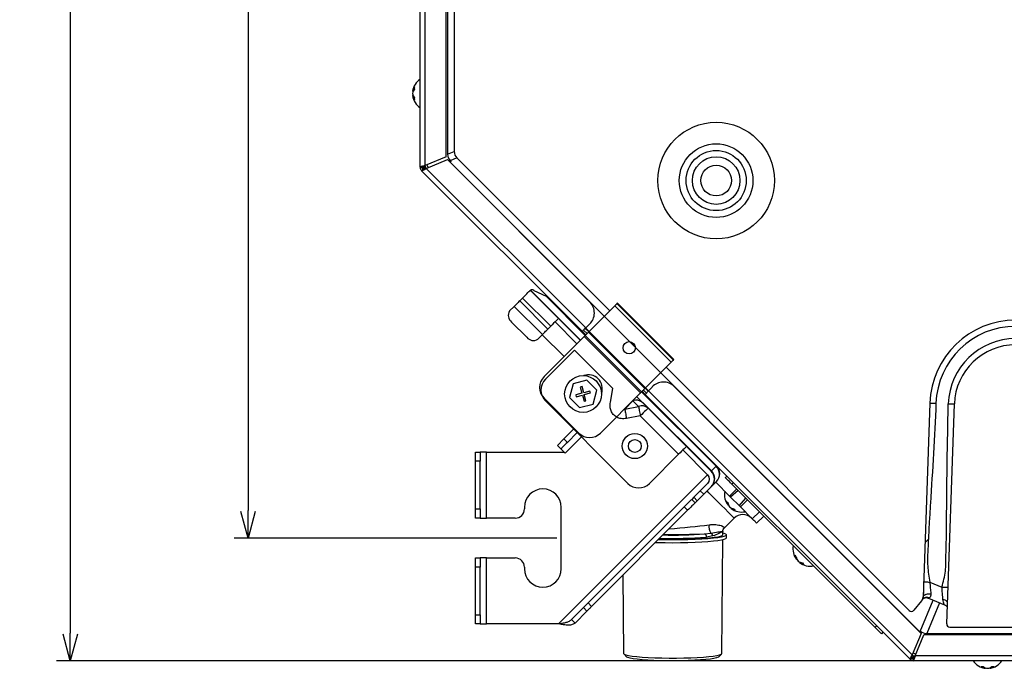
# Model space of a CAD drawing. Header units: millimetres. Extents: x 25 to 1935, y 715 to 2336.
# Tile 91 of 252: x 586 to 693, y 1813 to 1884. Entities that reach past the tile are written whole.
import ezdxf

# ---------------------------------------------------------------- set-up
doc = ezdxf.new("R2010")
doc.units = ezdxf.units.MM
doc.header["$LTSCALE"] = 2
doc.layers.get('0').update_dxf_attribs({"color": 2})
doc.styles.add('FS2312', font='simsun.ttf', dxfattribs={"width": 0.8})
doc.dimstyles.new('副本 STANDARD', dxfattribs={"dimtxt": 3.5, "dimasz": 3, "dimexe": 1.5, "dimexo": 0.5, "dimgap": 1.5, "dimtad": 1, "dimdec": 1, "dimlfac": 3, "dimdsep": 46, "dimtxsty": 'FS2312', "dimblk1": 'OPEN', "dimblk2": 'OPEN', "dimsah": 1, "dimcen": 0, "dimclrd": 4, "dimclre": 4, "dimclrt": 4, "dimadec": 0, "dimazin": 0, "dimtfac": 1, "dimtdec": 1, "dimtmove": 1, "dimatfit": 3, "dimldrblk": 'OPEN', "dimfxl": 1, "dimtolj": 1, "dimtzin": 0, "dimarcsym": 1})

# ---------------------------------------------------------------- blocks, each defined once
blk = doc.blocks.new('_OPEN')
at = {"color": 0}
for p, q in [((0, 0), (-1, 0)), ((-0.966, 0.259), (0, 0)), ((0, 0), (-0.966, -0.259))]:
    blk.add_line(p, q, dxfattribs=at)
blk = doc.blocks.new('*D112')
at = {"color": 4, "lineweight": -2, "transparency": 16777216}
for p, q in [((684.46, 2094.04), (589.68, 2094.04)), ((591.18, 2091.04), (591.18, 1817.01)), ((684.46, 1814.01), (589.68, 1814.01))]:
    blk.add_line(p, q, dxfattribs=at)
at = {"layer": 'Defpoints', "color": 0, "transparency": 16777216}
for p in [(684.96, 2094.04), (591.18, 1814.01), (684.96, 1814.01)]:
    blk.add_point(p, dxfattribs=at)
at = {"color": 4, "lineweight": -2, "transparency": 16777216, "xscale": 3, "yscale": 3, "zscale": 3}
for p, rotation in [((591.18, 2094.04), 90), ((591.18, 1814.01), 270)]:
    blk.add_blockref('_OPEN', p, dxfattribs=dict(at, rotation=rotation))
at = {"color": 4, "transparency": 16777216, "insert": (587.93, 1954.03), "char_height": 3.5, "attachment_point": 5, "rotation": 90, "style": 'FS2312'}
blk.add_mtext('\\A1;840', dxfattribs=at)
blk = doc.blocks.new('*D114')
at = {"color": 4, "lineweight": -2, "transparency": 16777216}
for p, q in [((644.11, 2080.71), (609, 2080.71)), ((610.5, 2077.71), (610.5, 1830.34)), ((644.05, 1827.34), (609, 1827.34))]:
    blk.add_line(p, q, dxfattribs=at)
at = {"layer": 'Defpoints', "color": 0, "transparency": 16777216}
for p in [(644.61, 2080.71), (610.5, 1827.34), (644.55, 1827.34)]:
    blk.add_point(p, dxfattribs=at)
at = {"color": 4, "lineweight": -2, "transparency": 16777216, "xscale": 3, "yscale": 3, "zscale": 3}
for p, rotation in [((610.5, 2080.71), 90), ((610.5, 1827.34), 270)]:
    blk.add_blockref('_OPEN', p, dxfattribs=dict(at, rotation=rotation))
at = {"color": 4, "transparency": 16777216, "insert": (607.25, 1954.03), "char_height": 3.5, "attachment_point": 5, "rotation": 90, "style": 'FS2312'}
blk.add_mtext('\\A1;760', dxfattribs=at)

msp = doc.modelspace()

# ---------------------------------------------------------------- linework, layer by layer
at = {"color": 2, "linetype": 'Continuous', "lineweight": 30}
for p, q in [((629.211, 1867.627), (629.211, 2040.63)), ((629.745, 1867.808), (629.745, 2040.63)), ((632.045, 1868.76), (632.045, 2038.963)), ((632.196, 1886.011), (632.196, 1869.037)), ((632.911, 1885.677), (632.911, 1869.333)), ((628.393, 1875.88), (628.453, 1875.88)), ((628.393, 1875.408), (628.453, 1875.408)), ((632.045, 1868.76), (629.745, 1867.808)), ((632.196, 1869.037), (632.911, 1869.333)), ((633.2, 1868.637), (632.484, 1868.34)), ((633.2, 1868.637), (649.814, 1852.022)), ((629.211, 1867.627), (629.411, 1867.627)), ((629.78, 1867.641), (629.474, 1867.641)), ((629.789, 1867.619), (629.573, 1867.403)), ((629.785, 1867.63), (629.78, 1867.641)), ((629.872, 1867.5), (629.826, 1867.477)), ((629.872, 1867.5), (632.172, 1868.452)), ((647.198, 1850.174), (629.872, 1867.5)), ((647.655, 1852.97), (632.172, 1868.452)), ((632.458, 1868.167), (632.476, 1868.183)), ((632.564, 1868.26), (632.476, 1868.183)), ((683.509, 1817.149), (632.476, 1868.183)), ((632.484, 1868.34), (632.564, 1868.26)), ((629.509, 1867.392), (629.368, 1867.25)), ((646.812, 1849.806), (629.368, 1867.25)), ((641.178, 1854.261), (644.242, 1851.197)), ((641.207, 1854.288), (641.193, 1854.277)), ((641.207, 1854.288), (646.643, 1848.851)), ((641.577, 1854.246), (642.899, 1853.62)), ((642.899, 1853.62), (647.156, 1849.363)), ((640.03, 1853.113), (640.329, 1853.413)), ((640.03, 1853.113), (643.094, 1850.049)), ((640.329, 1853.413), (643.394, 1850.349)), ((650.357, 1852.564), (647.646, 1849.854)), ((656.485, 1846.436), (650.357, 1852.564)), ((650.647, 1852.855), (650.601, 1852.809)), ((656.73, 1846.681), (650.601, 1852.809)), ((650.662, 1852.869), (650.647, 1852.855)), ((656.775, 1846.726), (650.647, 1852.855)), ((639.43, 1852.513), (638.934, 1852.018)), ((639.43, 1852.513), (642.494, 1849.449)), ((639.142, 1850.811), (640.791, 1849.161)), ((643.865, 1850.82), (646.239, 1848.446)), ((644.242, 1851.197), (646.616, 1848.824)), ((647.198, 1850.174), (647.629, 1850.587)), ((641.999, 1848.954), (642.494, 1849.449)), ((644.848, 1847.056), (642.474, 1849.429)), ((643.394, 1850.349), (643.094, 1850.049)), ((647.205, 1849.413), (646.812, 1849.806)), ((647.346, 1849.554), (646.957, 1849.944)), ((647.142, 1850.122), (647.528, 1849.736)), ((647.151, 1849.359), (653.279, 1843.231)), ((647.191, 1850.168), (654.027, 1843.331)), ((647.505, 1849.712), (647.646, 1849.854)), ((653.633, 1843.584), (647.505, 1849.712)), ((642.673, 1844.88), (647.033, 1849.241)), ((647.033, 1849.241), (653.161, 1843.113)), ((645.986, 1847.756), (642.828, 1844.598)), ((645.986, 1847.756), (650.153, 1843.59)), ((653.774, 1843.726), (656.485, 1846.436)), ((656.73, 1846.681), (656.775, 1846.726)), ((656.775, 1846.726), (656.79, 1846.741)), ((655.943, 1845.894), (682.37, 1819.467)), ((645.827, 1844.083), (645.428, 1842.596)), ((647.314, 1844.482), (645.827, 1844.083)), ((648.402, 1843.393), (647.314, 1844.482)), ((646.793, 1843.066), (646.117, 1842.884)), ((646.117, 1842.884), (646.168, 1842.691)), ((646.805, 1843.793), (646.612, 1843.742)), ((646.612, 1843.742), (646.793, 1843.066)), ((646.986, 1843.117), (646.805, 1843.793)), ((647.662, 1843.298), (646.986, 1843.117)), ((647.038, 1842.924), (647.714, 1843.105)), ((647.219, 1842.248), (647.038, 1842.924)), ((647.714, 1843.105), (647.662, 1843.298)), ((648.004, 1841.906), (648.402, 1843.393)), ((653.161, 1843.113), (648.801, 1838.752)), ((649.88, 1842.092), (650.153, 1843.59)), ((653.284, 1843.235), (661.375, 1835.144)), ((653.673, 1842.945), (653.333, 1843.285)), ((653.808, 1843.093), (653.475, 1843.426)), ((653.633, 1843.584), (653.774, 1843.726)), ((653.985, 1843.286), (653.66, 1843.611)), ((682.451, 1814.167), (653.673, 1842.945)), ((654.415, 1843.753), (654.034, 1843.338)), ((682.701, 1814.671), (654.034, 1843.338)), ((683.653, 1816.971), (656.821, 1843.804)), ((646.444, 1838.752), (642.673, 1842.523)), ((642.828, 1842.241), (651.785, 1833.284)), ((645.428, 1842.596), (646.517, 1841.508)), ((646.168, 1842.691), (646.845, 1842.872)), ((646.517, 1841.508), (648.004, 1841.906)), ((646.845, 1842.872), (647.026, 1842.196)), ((647.026, 1842.196), (647.219, 1842.248)), ((651.449, 1841.362), (652.334, 1842.247)), ((652.947, 1841.635), (652.334, 1842.247)), ((653.37, 1842.07), (653.982, 1841.457)), ((653.428, 1842.066), (660.863, 1834.631)), ((684.609, 1842.003), (683.873, 1820.915)), ((686.44, 1818.027), (687.274, 1841.91)), ((651.381, 1841.333), (651.449, 1841.362)), ((651.449, 1841.362), (652.947, 1841.635)), ((653.982, 1841.457), (658.149, 1837.291)), ((653.134, 1840.609), (651.636, 1840.336)), ((653.134, 1840.609), (657.3, 1836.442)), ((644.831, 1838.116), (645.892, 1839.176)), ((645.208, 1837.739), (646.269, 1838.799)), ((644.124, 1837.409), (644.831, 1838.116)), ((644.831, 1838.116), (645.208, 1837.739)), ((645.09, 1836.678), (646.741, 1838.328)), ((635.212, 1836.678), (635.745, 1836.678)), ((635.212, 1835.678), (635.212, 1836.678)), ((635.745, 1836.678), (635.745, 1835.678)), ((636.412, 1836.678), (635.745, 1836.678)), ((636.412, 1829.511), (636.412, 1836.678)), ((636.412, 1836.678), (644.855, 1836.678)), ((644.501, 1837.032), (644.124, 1837.409)), ((644.973, 1836.56), (645.09, 1836.678)), ((657.771, 1836.914), (660.458, 1834.227)), ((658.149, 1837.291), (660.836, 1834.604)), ((635.212, 1830.511), (635.212, 1835.678)), ((635.745, 1835.678), (635.212, 1835.678)), ((635.745, 1830.511), (635.745, 1835.678)), ((654.142, 1833.284), (657.3, 1836.442)), ((660.863, 1834.631), (661.375, 1835.144)), ((661.375, 1835.144), (661.425, 1835.193)), ((660.458, 1834.227), (644.243, 1818.011)), ((660.458, 1833.284), (659.657, 1832.483)), ((661.425, 1833.496), (660.912, 1832.984)), ((662.837, 1831.895), (661.33, 1833.402)), ((662.379, 1833.909), (662.544, 1834.074)), ((663.251, 1833.366), (663.086, 1833.201)), ((658.95, 1831.775), (659.657, 1832.483)), ((659.657, 1832.483), (660.034, 1832.105)), ((660.034, 1832.105), (660.836, 1832.907)), ((663.615, 1832.673), (662.837, 1831.895)), ((663.778, 1832.51), (662.95, 1831.782)), ((678.643, 1817.645), (663.086, 1833.201)), ((658.95, 1831.775), (658.723, 1831.548)), ((658.723, 1831.548), (659.1, 1831.171)), ((659.327, 1831.398), (658.95, 1831.775)), ((659.327, 1831.398), (659.1, 1831.171)), ((662.832, 1831.9), (664.01, 1830.722)), ((663.893, 1830.84), (664.62, 1831.668)), ((664.01, 1830.722), (664.788, 1831.5)), ((664.016, 1830.717), (664.793, 1831.494)), ((635.212, 1830.511), (635.745, 1830.511)), ((635.212, 1829.511), (635.212, 1830.511)), ((635.745, 1830.511), (635.745, 1829.511)), ((640.545, 1830.678), (640.545, 1830.511)), ((644.545, 1824.011), (644.545, 1830.678)), ((657.906, 1830.732), (647.463, 1820.289)), ((658.283, 1830.355), (647.84, 1819.912)), ((658.283, 1830.355), (657.906, 1830.732)), ((662.676, 1830.899), (662.718, 1830.941)), ((663.009, 1830.566), (663.052, 1830.608)), ((664.016, 1830.717), (664.015, 1830.718)), ((665.312, 1829.42), (664.016, 1830.717)), ((665.312, 1829.42), (666.09, 1830.198)), ((635.745, 1829.511), (635.212, 1829.511)), ((635.745, 1829.511), (636.412, 1829.511)), ((639.545, 1829.511), (636.412, 1829.511)), ((662.285, 1828.459), (663.336, 1829.51)), ((666.559, 1829.729), (665.781, 1828.951)), ((662.104, 1827.698), (662.104, 1828.089)), ((660.105, 1827.79), (660.796, 1827.888)), ((661.004, 1827.57), (660.33, 1827.435)), ((661.987, 1814.787), (662.102, 1827.178)), ((662.487, 1827.366), (662.487, 1827.698)), ((684.149, 1826.889), (684.44, 1827.18)), ((635.212, 1825.178), (635.745, 1825.178)), ((635.212, 1824.178), (635.212, 1825.178)), ((635.745, 1825.178), (635.745, 1824.178)), ((636.412, 1825.178), (635.745, 1825.178)), ((636.412, 1818.011), (636.412, 1825.178)), ((636.412, 1825.178), (639.545, 1825.178)), ((670.119, 1825.011), (670.162, 1825.054)), ((670.452, 1824.678), (670.495, 1824.72)), ((635.745, 1824.178), (635.212, 1824.178)), ((635.212, 1819.011), (635.212, 1824.178)), ((635.745, 1819.011), (635.745, 1824.178)), ((640.545, 1824.178), (640.545, 1824.011)), ((651.24, 1823.311), (651.314, 1814.79)), ((684.597, 1822.563), (685.926, 1822.013)), ((683.717, 1820.51), (682.864, 1819.493)), ((683.55, 1817.19), (684.965, 1820.607)), ((683.837, 1820.723), (683.852, 1820.758)), ((683.845, 1820.742), (683.874, 1820.769)), ((684.459, 1820.816), (686.192, 1820.098)), ((684.71, 1821.305), (684.713, 1821.268)), ((684.713, 1821.268), (684.713, 1821.264)), ((646.963, 1819.789), (645.662, 1818.487)), ((647.34, 1819.412), (646.039, 1818.11)), ((646.963, 1819.789), (647.463, 1820.289)), ((647.34, 1819.412), (646.963, 1819.789)), ((647.463, 1820.289), (647.84, 1819.912)), ((685.661, 1820.318), (684.271, 1816.961)), ((686.484, 1819.919), (686.505, 1819.891)), ((635.212, 1819.011), (635.745, 1819.011)), ((635.212, 1818.011), (635.212, 1819.011)), ((635.745, 1819.011), (635.745, 1818.011)), ((646.039, 1818.11), (645.662, 1818.487)), ((635.745, 1818.011), (635.212, 1818.011)), ((635.745, 1818.011), (636.412, 1818.011)), ((644.243, 1818.011), (636.412, 1818.011)), ((678.643, 1817.645), (678.808, 1817.81)), ((683.55, 1817.19), (683.592, 1817.233)), ((686.773, 1817.677), (694.245, 1817.677)), ((679.515, 1817.103), (679.35, 1816.938)), ((683.653, 1816.971), (682.701, 1814.671)), ((683.009, 1814.544), (683.961, 1816.844)), ((683.509, 1817.149), (683.492, 1817.133)), ((683.509, 1817.149), (683.55, 1817.19)), ((828.678, 1816.844), (683.961, 1816.844)), ((684.271, 1816.961), (694.578, 1816.961)), ((651.336, 1814.747), (651.671, 1814.415)), ((661.63, 1814.412), (661.965, 1814.744)), ((682.451, 1814.167), (682.592, 1814.308)), ((682.853, 1814.555), (682.637, 1814.339)), ((682.828, 1814.211), (682.828, 1814.011)), ((830.345, 1814.011), (682.828, 1814.011)), ((682.875, 1814.546), (682.864, 1814.55)), ((682.875, 1814.546), (682.875, 1814.24)), ((830.345, 1814.544), (683.009, 1814.544)), ((690.642, 1813.192), (690.642, 1813.252)), ((691.114, 1813.192), (691.114, 1813.252))]:
    msp.add_line(p, q, dxfattribs=at)
at = {"color": 2, "linetype": 'Continuous', "lineweight": 30, "flags": 128}
for points in [[(629.785, 1867.63), (629.751, 1867.616), (629.706, 1867.597), (629.65, 1867.574), (629.587, 1867.548), (629.518, 1867.52)], [(640.329, 1853.413), (640.495, 1853.578), (640.654, 1853.738), (640.801, 1853.884), (640.929, 1854.013), (641.035, 1854.118), (641.113, 1854.197), (641.162, 1854.245), (641.178, 1854.261)], [(641.178, 1854.261), (641.178, 1854.262), (641.179, 1854.262), (641.18, 1854.264), (641.182, 1854.265), (641.184, 1854.267), (641.187, 1854.27), (641.19, 1854.273), (641.193, 1854.277)], [(640.03, 1853.113), (639.947, 1853.03), (639.864, 1852.948), (639.783, 1852.867), (639.705, 1852.788), (639.63, 1852.713), (639.558, 1852.642), (639.491, 1852.575), (639.43, 1852.513)], [(650.357, 1852.564), (650.393, 1852.601), (650.43, 1852.638), (650.465, 1852.673), (650.498, 1852.706), (650.529, 1852.737), (650.557, 1852.764), (650.581, 1852.789), (650.601, 1852.809)], [(644.242, 1851.197), (644.226, 1851.181), (644.177, 1851.133), (644.099, 1851.054), (643.994, 1850.949), (643.865, 1850.82), (643.718, 1850.673), (643.559, 1850.514), (643.394, 1850.349)], [(642.494, 1849.449), (642.556, 1849.511), (642.622, 1849.578), (642.694, 1849.649), (642.769, 1849.724), (642.848, 1849.803), (642.928, 1849.883), (643.011, 1849.966), (643.094, 1850.049)], [(647.198, 1850.174), (647.123, 1850.102), (647.05, 1850.033), (646.984, 1849.969), (646.925, 1849.914), (646.877, 1849.868), (646.842, 1849.834), (646.82, 1849.813), (646.812, 1849.806)], [(647.151, 1849.359), (647.149, 1849.357), (647.142, 1849.35), (647.131, 1849.339), (647.116, 1849.324), (647.099, 1849.306), (647.078, 1849.286), (647.056, 1849.264), (647.033, 1849.241)], [(647.151, 1849.359), (647.158, 1849.366), (647.178, 1849.386), (647.211, 1849.418), (647.255, 1849.462), (647.308, 1849.516), (647.369, 1849.577), (647.436, 1849.643), (647.505, 1849.712)], [(656.73, 1846.681), (656.709, 1846.66), (656.685, 1846.636), (656.657, 1846.608), (656.626, 1846.578), (656.593, 1846.544), (656.558, 1846.509), (656.522, 1846.473), (656.485, 1846.436)], [(653.161, 1843.113), (653.184, 1843.136), (653.206, 1843.158), (653.227, 1843.178), (653.245, 1843.196), (653.259, 1843.211), (653.27, 1843.222), (653.277, 1843.228), (653.279, 1843.231)], [(653.633, 1843.584), (653.564, 1843.515), (653.497, 1843.449), (653.436, 1843.388), (653.383, 1843.334), (653.339, 1843.29), (653.306, 1843.257), (653.286, 1843.237), (653.279, 1843.231)], [(653.673, 1842.945), (653.68, 1842.953), (653.7, 1842.975), (653.733, 1843.012), (653.778, 1843.06), (653.833, 1843.12), (653.896, 1843.188), (653.963, 1843.262), (654.034, 1843.338)], [(684.609, 1842.003), (684.622, 1842.003), (684.66, 1842.001), (684.721, 1841.999), (684.804, 1841.996), (684.905, 1841.993), (685.02, 1841.989), (685.145, 1841.984), (685.275, 1841.98)], [(686.608, 1841.933), (686.738, 1841.929), (686.863, 1841.924), (686.978, 1841.92), (687.079, 1841.917), (687.162, 1841.914), (687.223, 1841.912), (687.261, 1841.91), (687.274, 1841.91)], [(651.449, 1841.362), (651.464, 1841.276), (651.483, 1841.175), (651.504, 1841.058), (651.527, 1840.929), (651.553, 1840.79), (651.58, 1840.643), (651.607, 1840.491), (651.636, 1840.336)], [(652.947, 1841.635), (652.962, 1841.549), (652.981, 1841.447), (653.002, 1841.331), (653.025, 1841.202), (653.051, 1841.063), (653.078, 1840.916), (653.105, 1840.764), (653.134, 1840.609)], [(653.982, 1841.457), (653.966, 1841.441), (653.918, 1841.393), (653.839, 1841.314), (653.734, 1841.209), (653.605, 1841.08), (653.458, 1840.933), (653.299, 1840.774), (653.134, 1840.609)], [(645.208, 1837.739), (645.071, 1837.601), (644.938, 1837.468), (644.816, 1837.346), (644.708, 1837.239), (644.621, 1837.151), (644.555, 1837.085), (644.515, 1837.045), (644.501, 1837.032)], [(644.501, 1837.032), (644.51, 1837.023), (644.537, 1836.996), (644.581, 1836.952), (644.639, 1836.893), (644.711, 1836.822), (644.792, 1836.741), (644.881, 1836.652), (644.973, 1836.56)], [(658.149, 1837.291), (658.132, 1837.275), (658.084, 1837.226), (658.006, 1837.148), (657.9, 1837.042), (657.771, 1836.914), (657.625, 1836.767), (657.466, 1836.608), (657.3, 1836.442)], [(660.836, 1834.604), (660.836, 1834.604), (660.837, 1834.606), (660.839, 1834.608), (660.842, 1834.611), (660.846, 1834.615), (660.851, 1834.619), (660.857, 1834.625), (660.863, 1834.631)], [(663.086, 1833.201), (662.949, 1833.339), (662.816, 1833.472), (662.694, 1833.594), (662.586, 1833.701), (662.499, 1833.789), (662.433, 1833.855), (662.393, 1833.895), (662.379, 1833.909)], [(663.336, 1829.51), (663.296, 1829.551), (663.171, 1829.675), (662.967, 1829.88), (662.689, 1830.157), (662.347, 1830.5), (661.951, 1830.895), (661.515, 1831.331), (661.052, 1831.794), (660.577, 1832.269), (660.388, 1832.459)], [(657.906, 1830.732), (658.029, 1830.855), (658.15, 1830.976), (658.267, 1831.092), (658.378, 1831.203), (658.48, 1831.306), (658.573, 1831.398), (658.654, 1831.48), (658.723, 1831.548)], [(659.1, 1831.171), (659.031, 1831.103), (658.95, 1831.021), (658.857, 1830.928), (658.755, 1830.826), (658.644, 1830.715), (658.527, 1830.599), (658.406, 1830.478), (658.283, 1830.355)], [(660.034, 1832.105), (659.896, 1831.967), (659.764, 1831.835), (659.641, 1831.713), (659.534, 1831.605), (659.446, 1831.517), (659.381, 1831.452), (659.341, 1831.412), (659.327, 1831.398)], [(665.781, 1828.951), (665.773, 1828.96), (665.746, 1828.986), (665.703, 1829.029), (665.645, 1829.088), (665.574, 1829.159), (665.492, 1829.24), (665.404, 1829.328), (665.312, 1829.42)], [(654.798, 1826.869), (655.028, 1826.863), (655.842, 1826.847), (656.672, 1826.841), (657.502, 1826.847), (658.315, 1826.863), (659.094, 1826.889), (659.823, 1826.925), (660.488, 1826.97), (661.074, 1827.023), (661.571, 1827.083), (661.968, 1827.149), (662.256, 1827.22), (662.43, 1827.293), (662.487, 1827.366)], [(655.121, 1827.192), (655.842, 1827.179), (656.672, 1827.173), (657.502, 1827.179), (658.315, 1827.195), (659.094, 1827.221), (659.823, 1827.257), (660.488, 1827.302), (661.074, 1827.355), (661.571, 1827.415), (661.968, 1827.481), (662.256, 1827.552), (662.431, 1827.625), (662.487, 1827.7), (662.425, 1827.775), (662.246, 1827.848), (662.104, 1827.886)], [(655.156, 1827.227), (655.458, 1827.22), (656.264, 1827.209), (657.078, 1827.209), (657.883, 1827.22), (658.661, 1827.242), (659.394, 1827.274), (660.065, 1827.315), (660.661, 1827.365), (661.167, 1827.423), (661.572, 1827.486), (661.867, 1827.555), (662.046, 1827.627), (662.104, 1827.698)], [(685.926, 1822.013), (686.053, 1822.008), (686.176, 1822.004), (686.288, 1822), (686.387, 1821.997), (686.469, 1821.994), (686.529, 1821.992), (686.566, 1821.99), (686.579, 1821.99)], [(647.84, 1819.912), (647.771, 1819.842), (647.702, 1819.774), (647.635, 1819.706), (647.57, 1819.641), (647.507, 1819.578), (647.447, 1819.519), (647.392, 1819.463), (647.34, 1819.412)], [(679.35, 1816.938), (679.336, 1816.952), (679.296, 1816.992), (679.231, 1817.057), (679.143, 1817.145), (679.036, 1817.252), (678.913, 1817.374), (678.781, 1817.507), (678.643, 1817.645)], [(651.314, 1814.79), (651.314, 1814.789), (651.376, 1814.717), (651.556, 1814.647), (651.85, 1814.58), (652.251, 1814.518), (652.75, 1814.462), (653.336, 1814.413), (653.997, 1814.372), (654.716, 1814.341), (655.479, 1814.32), (656.268, 1814.309), (657.066, 1814.309), (657.854, 1814.32), (658.615, 1814.341), (659.333, 1814.372), (659.991, 1814.413), (660.574, 1814.462), (661.069, 1814.518), (661.466, 1814.58), (661.755, 1814.647), (661.93, 1814.717), (661.987, 1814.789)], [(661.63, 1814.412), (661.594, 1814.385), (661.422, 1814.318), (661.138, 1814.254), (660.749, 1814.195), (660.264, 1814.141), (659.694, 1814.095), (659.053, 1814.058), (658.355, 1814.029), (657.618, 1814.011), (656.857, 1814.003), (656.092, 1814.006), (655.34, 1814.019), (654.619, 1814.042), (653.946, 1814.075), (653.335, 1814.117), (652.803, 1814.167), (652.36, 1814.224), (652.019, 1814.285), (651.785, 1814.351), (651.671, 1814.415)], [(682.864, 1814.55), (682.85, 1814.517), (682.831, 1814.471), (682.809, 1814.416), (682.782, 1814.353), (682.754, 1814.284)]]:
    msp.add_lwpolyline(points, dxfattribs=at)
at = {"color": 2, "linetype": 'Continuous', "lineweight": 30}
for centre, radius in [((661.378, 1866.177), 6.333), ((661.378, 1866.177), 4), ((661.383, 1866.18), 3.267), ((661.383, 1866.18), 2.583), ((661.383, 1866.18), 1.667), ((651.936, 1848.015), 0.667), ((646.915, 1842.995), 2), ((652.539, 1837.338), 1.367), ((652.539, 1837.338), 0.7)]:
    msp.add_circle(centre, radius, dxfattribs=at)
for centre, radius, start, end in [((630.267, 1875.644), 1.889, 123.98165, 172.83344), ((629.436, 1875.738), 1.053, 144.41251, 172.27892), ((629.436, 1875.502), 1.053, 144.41251, 172.27892), ((629.422, 1876.233), 0.85, 172.03197, 187.96803), ((629.436, 1875.785), 1.053, 187.72108, 215.58749), ((630.267, 1875.644), 1.889, 187.16656, 236.01835), ((629.436, 1875.55), 1.053, 187.72108, 215.58749), ((629.422, 1875.055), 0.85, 172.03212, 187.96788), ((629.745, 1867.627), 0.533, 180, 225), ((629.745, 1867.627), 0.333, 180, 225), ((631.078, 1868.166), 1.4, 194.35273, 202.00666), ((631.078, 1868.166), 1.4, 202.99334, 208.86865), ((633.103, 1869.026), 3.367, 199.78774, 205.46293), ((642.386, 1852.535), 1.2, 45, 64.65382), ((646.477, 1851.791), 1.667, 313.73591, 45), ((639.678, 1851.524), 0.893, 146.42192, 233.04915), ((693.937, 1841.677), 9.333, 90, 178), ((693.937, 1841.677), 8.667, 90, 178), ((641.505, 1849.698), 0.893, 216.95139, 303.57754), ((693.937, 1841.677), 7.333, 90, 178), ((693.937, 1841.677), 6.667, 90, 178), ((647.505, 1843.584), 1.5, 339.97496, 110.02504), ((643.851, 1843.702), 1.667, 135, 225), ((644.006, 1843.419), 1.667, 135, 225), ((655.642, 1842.626), 1.667, 45, 137.4255), ((652.713, 1841.349), 0.975, 47.66168, 112.87322), ((653.326, 1840.737), 0.975, 47.66168, 112.87322), ((647.622, 1839.931), 1.667, 225, 315), ((659.987, 1833.755), 1.2, 315, 45), ((660.062, 1833.783), 1.167, 316.76994, 46.66701), ((660.575, 1834.295), 1.167, 316.77035, 46.6666), ((660.576, 1834.345), 1.2, 315, 45), ((652.963, 1834.462), 1.667, 225, 315), ((659.987, 1833.755), 0.667, 315, 45), ((642.545, 1830.678), 2, 0, 180), ((664.168, 1832.058), 1.889, 168.98165, 217.83344), ((663.154, 1831.877), 0.85, 217.03156, 232.96502), ((663.514, 1831.537), 1.053, 189.41304, 217.27678), ((663.68, 1831.37), 1.053, 189.41133, 217.28145), ((639.545, 1830.511), 1, 270, 0), ((663.48, 1831.57), 1.053, 232.71891, 260.59037), ((664.168, 1832.058), 1.889, 232.16656, 281.01835), ((663.647, 1831.403), 1.053, 232.71855, 260.58867), ((663.987, 1831.043), 0.85, 217.0293, 232.96729), ((664.279, 1828.567), 1.333, 45, 135), ((661.681, 1828.53), 1.093, 166.69218, 215.94778), ((656.651, 1879.648), 52.342, 268.46999, 274.03037), ((656.709, 1874.723), 47.056, 268.66005, 274.13886), ((660.003, 1827.476), 0.33, 352.88281, 71.89308), ((660.608, 1827.538), 0.398, 4.70665, 61.78253), ((671.611, 1826.17), 1.889, 168.98165, 217.83344), ((639.545, 1824.178), 1, 0, 90), ((670.597, 1825.989), 0.85, 217.03173, 232.96827), ((670.957, 1825.649), 1.053, 189.41173, 217.28015), ((671.124, 1825.482), 1.053, 189.41097, 217.27974), ((670.924, 1825.682), 1.053, 232.72026, 260.58903), ((642.545, 1824.011), 2, 180, 0), ((671.611, 1826.17), 1.889, 232.16656, 281.01835), ((671.09, 1825.516), 1.053, 232.71985, 260.58827), ((671.43, 1825.155), 0.85, 217.03173, 232.96827), ((683.206, 1820.938), 0.667, 320, 358), ((684.27, 1820.273), 0.636, 64.68919, 128.58037), ((682.828, 1814.544), 0.533, 225, 270), ((682.828, 1814.544), 0.333, 225, 270), ((683.4, 1815.844), 1.4, 239.35273, 247.00666), ((683.4, 1815.844), 1.4, 247.99334, 255.64727), ((690.878, 1815.067), 1.889, 213.98165, 262.83344), ((690.878, 1815.067), 1.889, 277.16656, 326.01835), ((690.289, 1814.221), 0.85, 262.02891, 277.97109), ((690.784, 1814.236), 1.053, 234.4109, 262.27844), ((691.02, 1814.236), 1.053, 234.4109, 262.27844), ((690.737, 1814.236), 1.053, 277.72156, 305.5891), ((690.972, 1814.236), 1.053, 277.72156, 305.5891), ((691.467, 1814.221), 0.85, 262.02876, 277.97124)]:
    msp.add_arc(centre, radius, start, end, dxfattribs=at)
for centre, major_axis, ratio, start_param, end_param in [((633.211, 1869.049), (0.941, 0.39), 0.9822701, 2.7551783, 3.528007), ((633.927, 1869.346), (-0.941, -0.39), 0.9822701, 5.8967709, 6.6695997), ((633.079, 1868.994), (3.08, 1.276), 0.9998216, 3.0877398, 3.1877822), ((641.898, 1853.568), (0.707, -0.707), 0.3571429, 2.3561945, 3.0852675), ((657.323, 1828.801), (5.787, 0.498), 0.062907, 4.5255267, 5.3124696), ((657.323, 1828.137), (6.257, 0.024), 0.0638371, 4.4453955, 5.1728409), ((683.972, 1825.905), (0.707, 0.707), 0.9996955, 0.6078133, 0.6759834), ((685.777, 1822.074), (1.321, 1.256), 0.0704397, 3.1728615, 3.4422057), ((682.608, 1819.707), (-0.218, -0.259), 0.9846941, 6.1972479, 7.8539816), ((684.283, 1817.977), (0.39, 0.941), 0.9822701, 2.7798727, 3.528007), ((686.773, 1818.016), (0.012, 0.338), 0.9847896, 1.5707963, 3.1759687), ((684.233, 1817.856), (1.276, 3.08), 0.9998216, 3.0823192, 3.1823652)]:
    msp.add_ellipse(centre, major_axis=major_axis, ratio=ratio, start_param=start_param, end_param=end_param, dxfattribs=at)
for points, knots in [([(629.745, 1867.808), (629.675, 1867.793), (629.535, 1867.763), (629.359, 1867.718), (629.235, 1867.672), (629.219, 1867.642), (629.211, 1867.627)], [0, 0, 0, 0, 0.2499988, 0.4999971, 0.7500001, 1, 1, 1, 1]), ([(629.368, 1867.25), (629.384, 1867.245), (629.417, 1867.235), (629.536, 1867.291), (629.692, 1867.383), (629.812, 1867.461), (629.872, 1867.5)], [0, 0, 0, 0, 0.2499984, 0.4999995, 0.7499953, 1, 1, 1, 1]), ([(629.745, 1867.808), (629.701, 1867.793), (629.614, 1867.763), (629.504, 1867.718), (629.426, 1867.672), (629.416, 1867.642), (629.411, 1867.627)], [0, 0, 0, 0, 0.25000745, 0.49999556, 0.75000257, 1, 1, 1, 1]), ([(629.474, 1867.641), (629.475, 1867.638), (629.477, 1867.63), (629.488, 1867.599), (629.502, 1867.56), (629.513, 1867.532), (629.518, 1867.52)], [0, 0, 0, 0, 0.2648851, 0.5295903, 0.7992793, 1, 1, 1, 1]), ([(629.518, 1867.52), (629.525, 1867.502), (629.54, 1867.467), (629.56, 1867.428), (629.57, 1867.408), (629.572, 1867.404), (629.573, 1867.403)], [0, 0, 0, 0, 0.2925694, 0.5857665, 0.8639283, 1, 1, 1, 1]), ([(629.509, 1867.392), (629.523, 1867.385), (629.552, 1867.37), (629.638, 1867.393), (629.735, 1867.433), (629.804, 1867.467), (629.832, 1867.48)], [0, 0, 0, 0, 0.27271215, 0.54542727, 0.8181476, 1, 1, 1, 1]), ([(651.636, 1840.336), (651.439, 1840.316), (651.079, 1840.281), (650.57, 1840.445), (650.185, 1840.741), (649.94, 1841.144), (649.826, 1841.607), (649.861, 1841.925), (649.88, 1842.092)], [0, 0, 0, 0, 0.1976965, 0.362336, 0.5275957, 0.6784549, 0.8314934, 1, 1, 1, 1]), ([(652.744, 1842.695), (652.783, 1842.657), (652.926, 1842.513), (653.153, 1842.286), (653.295, 1842.144), (653.37, 1842.07)], [0, 0, 0, 0, 0.1482385, 0.553636, 1, 1, 1, 1]), ([(685.275, 1841.98), (685.193, 1840.168), (685.029, 1836.544), (684.739, 1832.356), (684.562, 1829.408), (684.467, 1827.7), (684.388, 1825.993), (684.312, 1824.27), (684.502, 1823.135), (684.597, 1822.563)], [0, 0, 0, 0, 0.2796276, 0.559335, 0.6472365, 0.7351273, 0.8230078, 0.9109095, 1, 1, 1, 1]), ([(685.926, 1822.013), (685.996, 1822.302), (686.137, 1822.878), (686.343, 1823.743), (686.326, 1824.626), (686.386, 1826.124), (686.425, 1828.972), (686.46, 1834.449), (686.55, 1839.01), (686.608, 1841.933)], [0, 0, 0, 0, 0.0447542, 0.0891375, 0.1329698, 0.176803, 0.3145765, 0.5606509, 1, 1, 1, 1]), ([(660.617, 1828.782), (660.684, 1828.789), (661.008, 1828.825), (661.554, 1828.798), (662.065, 1828.663), (662.291, 1828.496), (662.268, 1828.488), (662.259, 1828.486)], [0, 0, 0, 0, 0.0626243, 0.3061286, 0.5592651, 0.822377, 1, 1, 1, 1]), ([(660.796, 1827.888), (661.08, 1827.935), (661.591, 1828.02), (661.912, 1828.036), (662.019, 1828.054), (662.046, 1828.061), (662.052, 1828.063), (662.054, 1828.063), (662.054, 1828.064)], [0, 0, 0, 0, 0.450676, 0.8079746, 0.9481123, 0.9889706, 0.9961872, 1, 1, 1, 1]), ([(662.054, 1828.064), (662.054, 1828.063), (662.048, 1828.057), (662.041, 1828.05), (662.012, 1828.023), (661.923, 1827.953), (661.653, 1827.81), (661.245, 1827.659), (661.004, 1827.57)], [0, 0, 0, 0, 0.004405, 0.0429929, 0.05214, 0.1983697, 0.5251562, 1, 1, 1, 1]), ([(662.054, 1828.064), (662.055, 1828.064), (662.06, 1828.072), (662.07, 1828.086), (662.088, 1828.114), (662.108, 1828.147), (662.111, 1828.167), (662.113, 1828.175)], [0, 0, 0, 0, 0.0203523, 0.1698333, 0.3451651, 0.7326935, 1, 1, 1, 1]), ([(662.1, 1828.089), (662.101, 1828.084), (662.102, 1828.075), (662.085, 1828.069), (662.069, 1828.066), (662.06, 1828.064), (662.055, 1828.064), (662.054, 1828.064)], [0, 0, 0, 0, 0.3475751, 0.6933645, 0.849282, 0.98461, 1, 1, 1, 1]), ([(662.112, 1828.089), (662.108, 1828.107), (662.102, 1828.135), (662.117, 1828.162), (662.122, 1828.171)], [0, 0, 0, 0, 0.6477936, 1, 1, 1, 1]), ([(662.118, 1828.172), (662.142, 1828.244), (662.178, 1828.352), (662.264, 1828.426), (662.293, 1828.451)], [0, 0, 0, 0, 0.6656546, 1, 1, 1, 1]), ([(683.933, 1822.614), (683.931, 1822.283), (683.929, 1821.756), (683.895, 1821.241), (683.883, 1821.049)], [0, 0, 0, 0, 0.62742717, 1, 1, 1, 1]), ([(683.931, 1822.586), (683.94, 1822.586), (683.954, 1822.586), (684.037, 1822.583), (684.123, 1822.58), (684.23, 1822.576), (684.385, 1822.57), (684.514, 1822.566), (684.597, 1822.563)], [0, 0, 0, 0, 0.2394566, 0.3683604, 0.499997, 0.6316347, 0.7605381, 1, 1, 1, 1]), ([(684.597, 1822.563), (684.618, 1822.338), (684.658, 1821.882), (684.693, 1821.499), (684.71, 1821.305)], [0, 0, 0, 0, 0.4944836, 1, 1, 1, 1]), ([(686.032, 1820.689), (686.023, 1820.783), (686.005, 1820.985), (685.964, 1821.427), (685.94, 1821.789), (685.926, 1822.013)], [0, 0, 0, 0, 0.2491855, 0.5347108, 1, 1, 1, 1]), ([(683.873, 1820.899), (683.872, 1820.897), (683.872, 1820.894), (683.871, 1820.889), (683.871, 1820.882), (683.87, 1820.878), (683.87, 1820.876)], [0, 0, 0, 0, 0.24649585, 0.48443128, 0.73044352, 1, 1, 1, 1]), ([(683.873, 1820.899), (683.881, 1820.933), (683.897, 1821.001), (683.963, 1821.09), (684.05, 1821.163), (684.148, 1821.217), (684.271, 1821.26), (684.434, 1821.29), (684.588, 1821.286), (684.682, 1821.27), (684.705, 1821.265), (684.711, 1821.264), (684.712, 1821.264), (684.713, 1821.264), (684.713, 1821.264), (684.713, 1821.264), (684.713, 1821.264)], [0, 0, 0, 0, 0.1344081, 0.2625915, 0.3844681, 0.4999719, 0.5937166, 0.7498466, 0.9369052, 0.9840156, 0.9959014, 0.9989235, 0.9997049, 0.9999088, 0.9999904, 1, 1, 1, 1]), ([(683.876, 1820.771), (683.875, 1820.77), (683.872, 1820.768), (683.925, 1820.802), (684.032, 1820.847), (684.201, 1820.874), (684.365, 1820.863), (684.449, 1820.814), (684.468, 1820.803)], [0, 0, 0, 0, 0.1634986, 0.3168057, 0.4638275, 0.6726828, 0.923495, 1, 1, 1, 1]), ([(684.713, 1821.264), (684.714, 1821.223), (684.719, 1821.082), (684.644, 1820.924), (684.573, 1820.871), (684.541, 1820.847)], [0, 0, 0, 0, 0.18388779, 0.63938237, 1, 1, 1, 1]), ([(686.032, 1820.689), (686.098, 1820.672), (686.236, 1820.637), (686.394, 1820.528), (686.489, 1820.415), (686.5, 1820.338), (686.503, 1820.313)], [0, 0, 0, 0, 0.2752236, 0.567127, 0.860159, 1, 1, 1, 1]), ([(686.188, 1820.109), (686.186, 1820.107), (686.172, 1820.097), (686.138, 1820.189), (686.087, 1820.379), (686.051, 1820.582), (686.032, 1820.689)], [0, 0, 0, 0, 0.0625185, 0.367139, 0.6676631, 1, 1, 1, 1]), ([(686.186, 1820.102), (686.221, 1820.085), (686.293, 1820.051), (686.375, 1819.99), (686.436, 1819.937), (686.472, 1819.906), (686.483, 1819.912), (686.487, 1819.915)], [0, 0, 0, 0, 0.1649427, 0.3463698, 0.5561655, 0.8061976, 1, 1, 1, 1]), ([(645.662, 1818.487), (645.576, 1818.415), (645.404, 1818.272), (645.058, 1818.144), (644.665, 1818.062), (644.383, 1818.028), (644.243, 1818.011)], [0, 0, 0, 0, 0.249999, 0.5000002, 0.7500016, 1, 1, 1, 1]), ([(646.039, 1818.11), (645.947, 1818.044), (645.764, 1817.911), (645.33, 1817.871), (644.813, 1817.914), (644.433, 1817.979), (644.243, 1818.011)], [0, 0, 0, 0, 0.2500019, 0.4999997, 0.75000032, 1, 1, 1, 1]), ([(682.701, 1814.671), (682.662, 1814.611), (682.584, 1814.491), (682.491, 1814.335), (682.436, 1814.216), (682.446, 1814.183), (682.451, 1814.167)], [0, 0, 0, 0, 0.2499902, 0.5000007, 0.7500005, 1, 1, 1, 1]), ([(682.701, 1814.671), (682.68, 1814.63), (682.64, 1814.547), (682.594, 1814.437), (682.571, 1814.351), (682.585, 1814.322), (682.592, 1814.308)], [0, 0, 0, 0, 0.2499992, 0.4999943, 0.750004, 1, 1, 1, 1]), ([(682.637, 1814.339), (682.64, 1814.337), (682.647, 1814.333), (682.676, 1814.318), (682.713, 1814.301), (682.742, 1814.289), (682.754, 1814.284)], [0, 0, 0, 0, 0.2648927, 0.529622, 0.7993184, 1, 1, 1, 1]), ([(682.754, 1814.284), (682.771, 1814.277), (682.807, 1814.263), (682.848, 1814.249), (682.87, 1814.242), (682.874, 1814.24), (682.875, 1814.24)], [0, 0, 0, 0, 0.2925952, 0.5857785, 0.8639357, 1, 1, 1, 1]), ([(682.828, 1814.011), (682.843, 1814.019), (682.873, 1814.035), (682.918, 1814.158), (682.963, 1814.334), (682.994, 1814.474), (683.009, 1814.544)], [0, 0, 0, 0, 0.2499954, 0.4999962, 0.7499923, 1, 1, 1, 1]), ([(682.828, 1814.211), (682.843, 1814.216), (682.873, 1814.226), (682.918, 1814.303), (682.963, 1814.413), (682.994, 1814.5), (683.009, 1814.544)], [0, 0, 0, 0, 0.2499939, 0.4999974, 0.7499961, 1, 1, 1, 1])]:
    msp.add_open_spline(points, degree=3, knots=knots, dxfattribs=at)
for points in [[(629.789, 1867.619), (629.789, 1867.621), (629.787, 1867.624), (629.785, 1867.63)], [(682.864, 1814.55), (682.858, 1814.553), (682.855, 1814.554), (682.853, 1814.555)]]:
    msp.add_open_spline(points, degree=3, dxfattribs=at)

# ---------------------------------------------------------------- dimensions: what is measured, and where the dimension line sits
for base, p1, p2, picture, middle in [((591.18, 1814.011), (684.961, 2094.044), (684.961, 1814.011), '*D112', (587.93, 1954.027)), ((610.502, 1827.344), (644.612, 2080.71), (644.545, 1827.344), '*D114', (607.252, 1954.027))]:
    dim = msp.add_linear_dim(base=base, p1=p1, p2=p2, angle=90, dimstyle='副本 STANDARD', override={"dimdec": 0})
    dim.commit()
    dim.dimension.update_dxf_attribs({"geometry": picture, "text_midpoint": middle})

doc.saveas('drawing.dxf')
